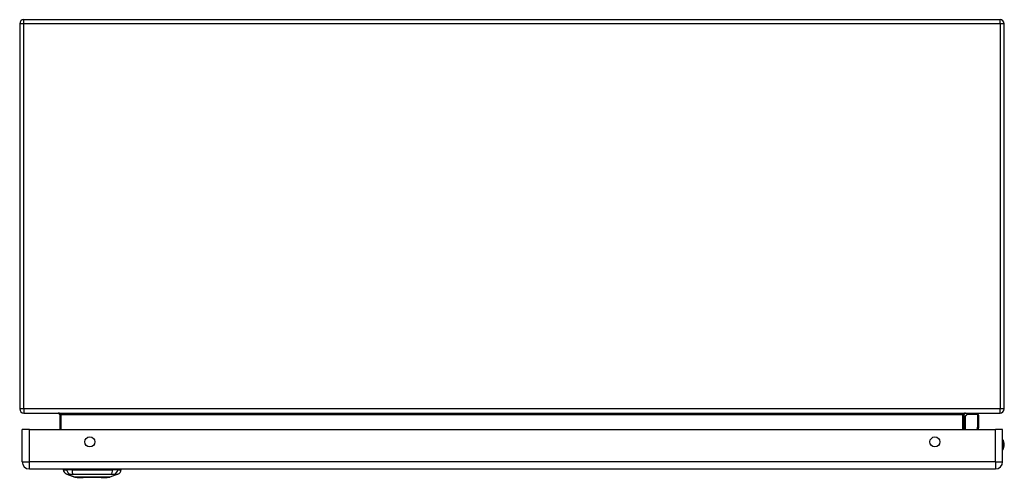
# Model space of a CAD drawing. Header units: inches. Extents: x 14 to 135, y 10 to 87.
# Tile 1 of 5: x 14 to 34, y 10 to 20. Entities that reach past the tile are written whole.
import ezdxf

# ---------------------------------------------------------------- set-up
doc = ezdxf.new("R2010")
doc.units = ezdxf.units.IN
doc.header["$MEASUREMENT"] = 0
doc.layers.add('Visible Edges(ANSI)', color=7, linetype='Continuous', lineweight=25)
doc.layers.add('Visible Tangent Edges(ANSI)', color=7, linetype='Continuous', lineweight=25)

msp = doc.modelspace()

# ---------------------------------------------------------------- linework, layer by layer
at = {"layer": 'Visible Edges(ANSI)'}
for p, q in [((13.574, 19.645), (13.574, 11.813)), ((13.658, 19.729), (33.49, 19.729)), ((33.574, 11.813), (33.574, 19.645)), ((13.658, 11.729), (33.49, 11.729)), ((14.387, 11.698), (14.387, 11.394)), ((32.761, 11.394), (32.761, 11.698)), ((32.767, 11.653), (32.806, 11.693)), ((33.037, 11.699), (32.82, 11.699)), ((33.056, 11.679), (33.056, 11.455)), ((33.056, 11.451), (33.045, 11.394)), ((13.625, 10.74), (13.625, 11.394)), ((13.771, 11.394), (13.625, 11.394)), ((13.771, 11.394), (33.397, 11.394)), ((33.543, 11.394), (33.397, 11.394)), ((33.543, 10.74), (33.543, 11.394)), ((13.771, 10.594), (33.397, 10.594)), ((14.458, 10.578), (14.526, 10.578)), ((14.637, 10.578), (14.526, 10.578)), ((14.692, 10.424), (14.532, 10.486)), ((14.637, 10.578), (15.46, 10.578)), ((15.565, 10.486), (15.405, 10.424)), ((15.571, 10.578), (15.46, 10.578)), ((15.571, 10.578), (15.639, 10.578))]:
    msp.add_line(p, q, dxfattribs=at)
at = {"layer": 'Visible Edges(ANSI)', "flags": 128}
msp.add_lwpolyline([(14.693, 10.424), (14.694, 10.424), (14.695, 10.424), (14.697, 10.424), (14.7, 10.424), (14.704, 10.424), (14.709, 10.424), (14.714, 10.424), (14.72, 10.424), (14.727, 10.424), (14.735, 10.424), (14.744, 10.423), (14.753, 10.423), (14.763, 10.423), (14.774, 10.423), (14.785, 10.423), (14.797, 10.423), (14.81, 10.423), (14.823, 10.423), (14.837, 10.423), (14.851, 10.423), (14.866, 10.423), (14.881, 10.424), (14.897, 10.424), (14.913, 10.424), (14.929, 10.424), (14.946, 10.424), (14.962, 10.424), (14.979, 10.424), (14.997, 10.424), (15.014, 10.424), (15.031, 10.424), (15.049, 10.424), (15.066, 10.424), (15.084, 10.424), (15.101, 10.424), (15.118, 10.424), (15.135, 10.424), (15.152, 10.424), (15.169, 10.424), (15.185, 10.424), (15.201, 10.424), (15.217, 10.424), (15.232, 10.423), (15.246, 10.423), (15.261, 10.423), (15.274, 10.423), (15.287, 10.423), (15.3, 10.423), (15.312, 10.423), (15.323, 10.423), (15.334, 10.423), (15.344, 10.423), (15.353, 10.423), (15.362, 10.424), (15.37, 10.424), (15.377, 10.424), (15.383, 10.424), (15.388, 10.424), (15.393, 10.424), (15.397, 10.424), (15.4, 10.424), (15.402, 10.424), (15.403, 10.424), (15.404, 10.424)], dxfattribs=at)
at = {"layer": 'Visible Edges(ANSI)'}
for centre in [(15, 11.144), (32.168, 11.144)]:
    msp.add_circle(centre, 0.102, dxfattribs=at)
for centre, radius, start, end in [((13.658, 19.645), 0.084, 90, 180), ((33.49, 19.645), 0.084, 0, 90), ((13.658, 11.813), 0.084, 180, 270), ((33.49, 11.813), 0.084, 270, 0), ((14.356, 11.698), 0.031, 0, 90), ((32.792, 11.698), 0.031, 90, 180), ((32.781, 11.639), 0.0197, 135, 180), ((32.82, 11.679), 0.0197, 90, 135), ((33.037, 11.679), 0.0197, 0, 90), ((33.037, 11.455), 0.0197, 349.0591, 0), ((33.39, 11.086), 0.187, 324.6864, 35.3136), ((13.771, 10.74), 0.146, 180, 270), ((33.397, 10.74), 0.146, 270, 0), ((14.575, 10.596), 0.118, 188.6009, 248.7495), ((14.517, 10.571), 0.0394, 143.1301, 168.463), ((14.693, 10.429), 0.00492, 248.7495, 269.7912), ((15.404, 10.429), 0.00492, 270.2088, 291.2505), ((15.522, 10.596), 0.118, 291.2505, 351.3991), ((15.58, 10.571), 0.0394, 11.537, 36.8699)]:
    msp.add_arc(centre, radius, start, end, dxfattribs=at)
at = {"layer": 'Visible Tangent Edges(ANSI)'}
for p, q in [((13.658, 19.645), (13.574, 19.645)), ((13.658, 19.645), (13.658, 19.729)), ((13.658, 11.813), (13.658, 19.645)), ((33.49, 19.645), (13.658, 19.645)), ((33.49, 19.645), (33.49, 19.729)), ((33.574, 19.645), (33.49, 19.645)), ((33.49, 19.645), (33.49, 11.813)), ((13.658, 11.813), (13.574, 11.813)), ((33.49, 11.813), (13.658, 11.813)), ((13.658, 11.813), (13.658, 11.729)), ((33.574, 11.813), (33.49, 11.813)), ((33.49, 11.729), (33.49, 11.813)), ((14.418, 11.698), (14.387, 11.698)), ((14.418, 11.394), (14.418, 11.698)), ((14.418, 11.698), (32.73, 11.698)), ((32.73, 11.698), (32.761, 11.698)), ((32.73, 11.698), (32.73, 11.394)), ((32.82, 11.699), (32.781, 11.657)), ((32.781, 11.657), (32.781, 11.394)), ((33.037, 11.465), (33.037, 11.699)), ((33.023, 11.394), (33.037, 11.465)), ((13.771, 10.74), (13.771, 11.394)), ((33.397, 10.74), (33.397, 11.394)), ((13.625, 10.74), (13.771, 10.74)), ((33.397, 10.74), (13.771, 10.74)), ((13.771, 10.594), (13.771, 10.74)), ((33.397, 10.74), (33.397, 10.594)), ((33.397, 10.74), (33.543, 10.74)), ((14.532, 10.486), (14.692, 10.424))]:
    msp.add_line(p, q, dxfattribs=at)
at = {"layer": 'Visible Tangent Edges(ANSI)', "flags": 128}
for points in [[(14.532, 10.486), (14.532, 10.486), (14.533, 10.486), (14.533, 10.486), (14.534, 10.486), (14.535, 10.486), (14.537, 10.486), (14.539, 10.486), (14.541, 10.486), (14.543, 10.486), (14.545, 10.486), (14.548, 10.486), (14.551, 10.485), (14.555, 10.485), (14.558, 10.485), (14.562, 10.485), (14.566, 10.485), (14.57, 10.485), (14.575, 10.485), (14.579, 10.485), (14.584, 10.485), (14.589, 10.485), (14.595, 10.485), (14.6, 10.485), (14.609, 10.485)], [(14.609, 10.485), (14.61, 10.485), (14.611, 10.485), (14.613, 10.485), (14.615, 10.485), (14.616, 10.485), (14.618, 10.485), (14.62, 10.485), (14.622, 10.485), (14.624, 10.485), (14.626, 10.485), (14.628, 10.485), (14.63, 10.485), (14.632, 10.485), (14.634, 10.485), (14.637, 10.485), (14.639, 10.485), (14.641, 10.485), (14.644, 10.485), (14.646, 10.485), (14.649, 10.485), (14.652, 10.485), (14.654, 10.485), (14.657, 10.485), (14.66, 10.485)], [(14.66, 10.485), (14.694, 10.485), (14.725, 10.485), (14.756, 10.485), (14.788, 10.485), (14.82, 10.485), (14.852, 10.485), (14.884, 10.486), (14.917, 10.486), (14.95, 10.486), (14.983, 10.486), (15.016, 10.486), (15.049, 10.486), (15.082, 10.486), (15.115, 10.486), (15.148, 10.486), (15.18, 10.486), (15.213, 10.486), (15.245, 10.485), (15.278, 10.485), (15.31, 10.485), (15.341, 10.485), (15.373, 10.485), (15.404, 10.485), (15.437, 10.485)], [(14.774, 10.424), (14.767, 10.424), (14.761, 10.424), (14.755, 10.424), (14.75, 10.424), (14.744, 10.424), (14.739, 10.424), (14.734, 10.424), (14.729, 10.424), (14.725, 10.424), (14.72, 10.424), (14.717, 10.424), (14.713, 10.424), (14.71, 10.424), (14.706, 10.424), (14.704, 10.424), (14.701, 10.424), (14.699, 10.424), (14.697, 10.424), (14.695, 10.424), (14.694, 10.424), (14.693, 10.424), (14.692, 10.424), (14.692, 10.424), (14.692, 10.424)], [(14.821, 10.424), (14.819, 10.424), (14.817, 10.424), (14.815, 10.424), (14.813, 10.424), (14.811, 10.424), (14.808, 10.424), (14.806, 10.424), (14.804, 10.424), (14.802, 10.424), (14.8, 10.424), (14.798, 10.424), (14.796, 10.424), (14.794, 10.424), (14.793, 10.424), (14.791, 10.424), (14.789, 10.424), (14.787, 10.424), (14.785, 10.424), (14.783, 10.424), (14.781, 10.424), (14.779, 10.424), (14.778, 10.424), (14.776, 10.424), (14.774, 10.424)], [(15.276, 10.424), (15.26, 10.424), (15.243, 10.424), (15.225, 10.424), (15.207, 10.424), (15.189, 10.424), (15.169, 10.424), (15.15, 10.424), (15.13, 10.424), (15.11, 10.424), (15.09, 10.424), (15.069, 10.424), (15.049, 10.424), (15.028, 10.424), (15.007, 10.424), (14.987, 10.424), (14.967, 10.424), (14.947, 10.424), (14.927, 10.424), (14.908, 10.424), (14.89, 10.424), (14.871, 10.424), (14.854, 10.424), (14.837, 10.424), (14.821, 10.424)], [(15.323, 10.424), (15.321, 10.424), (15.32, 10.424), (15.318, 10.424), (15.316, 10.424), (15.314, 10.424), (15.312, 10.424), (15.31, 10.424), (15.308, 10.424), (15.307, 10.424), (15.305, 10.424), (15.303, 10.424), (15.301, 10.424), (15.299, 10.424), (15.297, 10.424), (15.295, 10.424), (15.293, 10.424), (15.291, 10.424), (15.289, 10.424), (15.287, 10.424), (15.285, 10.424), (15.282, 10.424), (15.28, 10.424), (15.278, 10.424), (15.276, 10.424)], [(15.405, 10.424), (15.405, 10.424), (15.405, 10.424), (15.404, 10.424), (15.403, 10.424), (15.402, 10.424), (15.4, 10.424), (15.398, 10.424), (15.396, 10.424), (15.393, 10.424), (15.391, 10.424), (15.387, 10.424), (15.384, 10.424), (15.38, 10.424), (15.377, 10.424), (15.372, 10.424), (15.368, 10.424), (15.363, 10.424), (15.358, 10.424), (15.353, 10.424), (15.347, 10.424), (15.342, 10.424), (15.336, 10.424), (15.33, 10.424), (15.323, 10.424)], [(15.437, 10.485), (15.44, 10.485), (15.443, 10.485), (15.445, 10.485), (15.448, 10.485), (15.451, 10.485), (15.453, 10.485), (15.456, 10.485), (15.458, 10.485), (15.46, 10.485), (15.463, 10.485), (15.465, 10.485), (15.467, 10.485), (15.469, 10.485), (15.471, 10.485), (15.474, 10.485), (15.475, 10.485), (15.477, 10.485), (15.479, 10.485), (15.481, 10.485), (15.483, 10.485), (15.484, 10.485), (15.486, 10.485), (15.487, 10.485), (15.488, 10.485)], [(15.488, 10.485), (15.497, 10.485), (15.502, 10.485), (15.508, 10.485), (15.513, 10.485), (15.518, 10.485), (15.522, 10.485), (15.527, 10.485), (15.531, 10.485), (15.535, 10.485), (15.539, 10.485), (15.542, 10.485), (15.546, 10.485), (15.549, 10.486), (15.552, 10.486), (15.554, 10.486), (15.556, 10.486), (15.558, 10.486), (15.56, 10.486), (15.562, 10.486), (15.563, 10.486), (15.564, 10.486), (15.565, 10.486), (15.565, 10.486), (15.565, 10.486)]]:
    msp.add_lwpolyline(points, dxfattribs=at)
at = {"layer": 'Visible Tangent Edges(ANSI)'}
for centre, radius, start, end in [((33.39, 11.086), 0.168, 335.7439, 24.2561), ((14.693, 10.429), 0.00492, 248.7495, 269.7912)]:
    msp.add_arc(centre, radius, start, end, dxfattribs=at)
for centre, major_axis, ratio, start_param, end_param in [((14.356, 11.698), (0.062, 0), 0.5, 0, 1.570796), ((32.792, 11.698), (-0.062, 0), 0.5, 4.712389, 6.283185), ((32.781, 11.639), (-0.0197, 0), 0.91745, 4.712389, 6.283185), ((32.781, 11.639), (-0.0139, 0.0139), 0.852462, 5.41831, 6.283185), ((33.037, 11.455), (0.0197, 0), 0.533433, 0, 1.570796), ((33.037, 11.455), (0.0193, -0.0037), 0.526442, 0, 1.672214), ((14.636, 10.598), (0.016, -0.117), 0.948273, 4.754759, 5.892029), ((14.674, 10.598), (-0.005, -0.118), 0.314585, 4.896593, 6.033863), ((15.423, 10.598), (0.005, -0.118), 0.314585, 0.249322, 1.386592), ((15.461, 10.598), (-0.016, -0.117), 0.948273, 0.391156, 1.528426)]:
    msp.add_ellipse(centre, major_axis=major_axis, ratio=ratio, start_param=start_param, end_param=end_param, dxfattribs=at)

doc.saveas('drawing.dxf')
